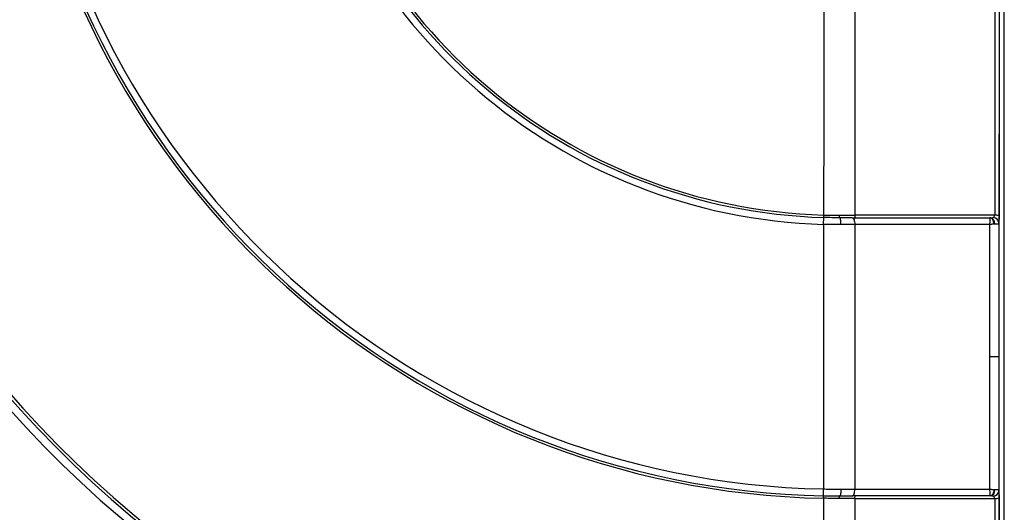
# Model space of a CAD drawing. Header units: millimetres. Extents: x 25 to 1092, y 25 to 838.
# Tile 37 of 94: x 573 to 670, y 245 to 294. Entities that reach past the tile are written whole.
import ezdxf

# ---------------------------------------------------------------- set-up
doc = ezdxf.new("R2010")
doc.units = ezdxf.units.MM
doc.header["$LTSCALE"] = 4
doc.layers.add('DIMENSIONS', color=140, linetype='Continuous', lineweight=25)
doc.styles.add('SLDTEXTSTYLE0', font='TXT', dxfattribs={"width": 0.7})
doc.dimstyles.new('SLDDIMSTYLE0', dxfattribs={"dimtxt": 8.632031, "dimasz": 13.208, "dimexe": 0, "dimexo": 0.0625, "dimgap": 2.158008, "dimtad": 0, "dimtih": 1, "dimtoh": 1, "dimrnd": 1e-09, "dimzin": 12, "dimdsep": 46, "dimtxsty": 'SLDTEXTSTYLE0', "dimsah": 1, "dimcen": 0.09, "dimadec": 0, "dimazin": 3, "dimtfac": 1, "dimtofl": 0, "dimtmove": 0, "dimatfit": 3, "dimfxl": 0, "dimfrac": 2, "dimtolj": 1, "dimtzin": 12, "dimarcsym": 0})
doc.dimstyles.new('SLDDIMSTYLE1', dxfattribs={"dimtxt": 8.632031, "dimasz": 13.208, "dimexe": 0, "dimexo": 0.0625, "dimgap": 2.158008, "dimtad": 0, "dimtih": 1, "dimtoh": 1, "dimrnd": 1e-09, "dimzin": 4, "dimdsep": 46, "dimtxsty": 'SLDTEXTSTYLE0', "dimsah": 1, "dimcen": 0.09, "dimadec": 0, "dimazin": 1, "dimtfac": 1, "dimtofl": 0, "dimtmove": 0, "dimatfit": 3, "dimfxl": 0, "dimfrac": 2, "dimtolj": 1, "dimtzin": 12, "dimarcsym": 0})

# ---------------------------------------------------------------- blocks, each defined once
blk = doc.blocks.new('_D')
at = {"layer": 'DIMENSIONS'}
for p, q in [((501.614, 522.38), (501.614, 558.646)), ((669.878, 202.919), (669.878, 558.646)), ((501.614, 545.946), (561.988, 545.946)), ((573.685, 545.946), (570.786, 545.946)), ((570.786, 545.946), (570.786, 532.227)), ((599.336, 545.946), (602.234, 545.946)), ((602.234, 545.946), (602.234, 532.227)), ((669.878, 545.946), (611.032, 545.946)), ((570.786, 532.227), (573.685, 532.227)), ((602.234, 532.227), (599.336, 532.227))]:
    blk.add_line(p, q, dxfattribs=at)
for points in [[(501.614, 545.946), (514.822, 543.914), (514.822, 547.978)], [(669.878, 545.946), (656.67, 547.978), (656.67, 543.914)]]:
    blk.add_solid(points, dxfattribs=at)
at = {"layer": 'DIMENSIONS', "char_height": 8.4667, "attachment_point": 1, "style": 'SLDTEXTSTYLE0'}
for s, insert in [('168.3', (570.094, 558.793)), ('6.62', (573.685, 543.141))]:
    blk.add_mtext(s, dxfattribs=dict(at, insert=insert))
blk = doc.blocks.new('_D_2')
at = {"layer": 'DIMENSIONS'}
for p, q in [((496.866, 357.57), (454.353, 357.57)), ((467.053, 357.57), (467.053, 293.084)), ((454.227, 277.433), (451.329, 277.433)), ((451.329, 277.433), (451.329, 263.713)), ((479.878, 277.433), (482.777, 277.433)), ((482.777, 277.433), (482.777, 263.713)), ((451.329, 263.713), (454.227, 263.713)), ((482.777, 263.713), (479.878, 263.713)), ((467.053, 194.607), (467.053, 261.781)), ((647.968, 194.607), (454.353, 194.607))]:
    blk.add_line(p, q, dxfattribs=at)
for points in [[(467.053, 357.57), (465.021, 344.362), (469.085, 344.362)], [(467.053, 194.607), (469.085, 207.815), (465.021, 207.815)]]:
    blk.add_solid(points, dxfattribs=at)
at = {"layer": 'DIMENSIONS', "char_height": 8.4667, "attachment_point": 1, "style": 'SLDTEXTSTYLE0'}
for s, insert in [('163.0', (450.637, 290.279)), ('6.42', (454.227, 274.628))]:
    blk.add_mtext(s, dxfattribs=dict(at, insert=insert))
blk = doc.blocks.new('_D_3')
at = {"layer": 'DIMENSIONS'}
for p, q in [((513.364, 520.533), (410.879, 520.533)), ((423.579, 520.533), (423.579, 373.456)), ((407.163, 357.805), (404.264, 357.805)), ((404.264, 357.805), (404.264, 344.085)), ((439.995, 357.805), (442.894, 357.805)), ((442.894, 357.805), (442.894, 344.085)), ((404.264, 344.085), (407.163, 344.085)), ((442.894, 344.085), (439.995, 344.085)), ((423.579, 194.607), (423.579, 342.153)), ((647.968, 194.607), (410.879, 194.607))]:
    blk.add_line(p, q, dxfattribs=at)
for points in [[(423.579, 520.533), (421.547, 507.325), (425.611, 507.325)], [(423.579, 194.607), (425.611, 207.815), (421.547, 207.815)]]:
    blk.add_solid(points, dxfattribs=at)
at = {"layer": 'DIMENSIONS', "char_height": 8.4667, "attachment_point": 1, "style": 'SLDTEXTSTYLE0'}
for s, insert in [('325.9', (407.163, 370.651)), ('12.83', (407.163, 355))]:
    blk.add_mtext(s, dxfattribs=dict(at, insert=insert))

msp = doc.modelspace()

# ---------------------------------------------------------------- linework, layer by layer
for p, q in [((652.047986, 274.560414), (652.040912, 274.319165)), ((652.047425, 273.641308), (652.066951, 274.318408)), ((668.427755, 273.617682), (655.117226, 273.617394)), ((669.346006, 260.569954), (668.424954, 260.569954)), ((652.023424, 246.85978), (652.036743, 247.53703)), ((652.036489, 246.618125), (652.041182, 246.859433)), ((655.120645, 247.522513), (668.427755, 247.522225))]:
    msp.add_line(p, q)
at = {"flags": 128}
for points in [[(669.381061, 238.203355), (669.374904, 249.224947), (669.37278, 260.263114), (669.376292, 275.139435), (669.38712, 289.982409), (669.405266, 304.792036), (669.408046, 306.639042), (669.411011, 308.524904), (669.414225, 310.325493), (669.426493, 312.91971), (669.448358, 315.11114), (669.477818, 316.701605), (669.512176, 317.545152), (669.521206, 317.628981), (669.530316, 317.660613), (669.534392, 317.663175), (669.539431, 317.662883), (669.545858, 317.660956), (669.54767, 317.660484), (669.548226, 317.660372), (669.55878, 317.660656), (669.572714, 317.660982), (669.585007, 317.665317), (669.585007, 317.665317)], [(654.877704, 274.296113), (654.923544, 274.283182), (654.967694, 274.244856), (655.008521, 274.18255), (655.044517, 274.098567), (655.07435, 273.996011), (655.096919, 273.878674), (655.111389, 273.750893), (655.117225, 273.61739)], [(655.117045, 274.538024), (655.119159, 274.490424), (655.124347, 274.444877), (655.132418, 274.403065), (655.143073, 274.366526), (655.155921, 274.336609), (655.170488, 274.314417), (655.186237, 274.300766), (655.202586, 274.296161)], [(668.862042, 273.662199), (668.852146, 273.786688), (668.826836, 273.905943), (668.787056, 274.015525), (668.734286, 274.111356), (668.67049, 274.189867), (668.598043, 274.248135), (668.519642, 274.283992), (668.438207, 274.296103)], [(654.881124, 246.843794), (654.926964, 246.856724), (654.971114, 246.895051), (655.011941, 246.957356), (655.047936, 247.041339), (655.07777, 247.143894), (655.100339, 247.26123), (655.114809, 247.389011), (655.120645, 247.522513)], [(655.120727, 246.601886), (655.122841, 246.649486), (655.128029, 246.695032), (655.1361, 246.736844), (655.146755, 246.773382), (655.159603, 246.803298), (655.17417, 246.82549), (655.189918, 246.839141), (655.206268, 246.843746)], [(668.862042, 247.477708), (668.852146, 247.35322), (668.826836, 247.233964), (668.787056, 247.124382), (668.734286, 247.028551), (668.67049, 246.950041), (668.598043, 246.891772), (668.519642, 246.855915), (668.438207, 246.843804)]]:
    msp.add_lwpolyline(points, dxfattribs=at)
for centre, radius, start, end in [((653.734087, 328.55802), 130.32678, 181.2866802, 268.7133198), ((653.628021, 328.451954), 109.765582, 182.19249007, 269.1662368), ((653.628021, 328.451954), 108.994057, 183.03931783, 269.15829653), ((653.628021, 328.451954), 108.71916, 183.03931791, 269.15829653), ((653.734087, 328.55802), 129.846553, 184.28370006, 265.71629994), ((653.628021, 328.451954), 81.849303, 187.43689571, 268.88583303), ((653.628021, 328.451954), 81.60795, 187.45575038, 268.87336301), ((653.628021, 328.451954), 80.930569, 187.13582989, 268.87336301), ((653.628021, 328.451954), 54.833431, 190.3818371, 268.3481976), ((653.628021, 328.451954), 54.15605, 191.52977032, 268.3481976), ((653.628021, 328.451954), 53.914697, 191.4981272, 268.32063754), ((653.734087, 328.55802), 133.846553, 190.11603475, 259.88382732), ((653.964769, 274.48036), 0.383958, 171.45787402, 208.71202006), ((668.361601, 273.733073), 0.574413, 352.81198613, 78.57157259), ((668.739065, 273.71756), 0.610679, 3.04111302, 84.01111854), ((669.006823, 271.833011), 2.70591, 82.59432806, 91.66996376), ((668.361601, 247.406834), 0.574413, 281.42842741, 7.18801388), ((668.739065, 247.422347), 0.610679, 275.98888147, 356.95888698), ((669.006823, 249.306896), 2.70591, 268.33003624, 277.40567194)]:
    msp.add_arc(centre, radius, start, end)
for points, knots in [([(534.611176, 315.614594), (534.976194, 312.229242), (535.485121, 308.860773), (536.463688, 303.848896), (536.82554, 302.186618), (537.615931, 298.892421), (538.044862, 297.25844), (540.355365, 289.153021), (542.732375, 282.874221), (547.091206, 273.764484), (548.675936, 270.779147), (550.827021, 267.113643), (551.266003, 266.383535), (552.156928, 264.936966), (552.60936, 264.219652), (553.987461, 262.085535), (554.93401, 260.686618), (557.855199, 256.559723), (559.910992, 253.901268), (564.235196, 248.766505), (566.503614, 246.290203), (571.258188, 241.52413), (573.74442, 239.234426), (576.990381, 236.490663), (577.646744, 235.947685), (578.967347, 234.87857), (579.632312, 234.351809), (581.641091, 232.794735), (582.998777, 231.787612), (589.87907, 226.905561), (595.67729, 223.491377), (603.288565, 219.831307), (604.829164, 219.12996), (607.947829, 217.789897), (609.528069, 217.150533), (614.300287, 215.33816), (617.522835, 214.269747), (622.41721, 212.873306), (624.058784, 212.442268), (627.362285, 211.649493), (629.025357, 211.287539), (634.037067, 210.309019), (637.405423, 209.800115), (640.790661, 209.435108)], [0, 0, 0, 0, 0.0625, 0.0625, 0.09375, 0.09375, 0.125, 0.125, 0.25, 0.25, 0.3125, 0.3125, 0.328125, 0.328125, 0.34375, 0.34375, 0.375, 0.375, 0.4375, 0.4375, 0.5, 0.5, 0.5625, 0.5625, 0.578125, 0.578125, 0.59375, 0.59375, 0.625, 0.625, 0.75, 0.75, 0.78125, 0.78125, 0.8125, 0.8125, 0.875, 0.875, 0.90625, 0.90625, 0.9375, 0.9375, 1, 1, 1, 1]), ([(652.080428, 301.452678), (652.079238, 300.939074), (652.07679, 299.881665), (652.073404, 298.249456), (652.070194, 296.52598), (652.066434, 294.275972), (652.062234, 291.430728), (652.058475, 288.182077), (652.05521, 284.920692), (652.052509, 281.669773), (652.050178, 278.191343), (652.048732, 275.795865), (652.047986, 274.560414)], [0, 0, 0, 0, 0.057440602, 0.118258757, 0.182454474, 0.250027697, 0.369582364, 0.500097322, 0.612474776, 0.733251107, 0.862426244, 1, 1, 1, 1]), ([(668.952328, 301.413331), (668.951411, 300.725497), (668.949575, 299.349913), (668.947002, 297.285299), (668.94456, 295.22001), (668.942262, 293.154), (668.940104, 291.087354), (668.938089, 289.020121), (668.936215, 286.952362), (668.934483, 284.884132), (668.932892, 282.815488), (668.931442, 280.746489), (668.930136, 278.677184), (668.928962, 276.607664), (668.928299, 275.227708), (668.927967, 274.537772)], [0, 0, 0, 0, 0.076978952, 0.153948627, 0.230909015, 0.307860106, 0.384801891, 0.46173436, 0.538657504, 0.615571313, 0.692475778, 0.769370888, 0.846256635, 0.923133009, 1, 1, 1, 1]), ([(669.37996, 301.350689), (669.379042, 300.664202), (669.377208, 299.291331), (669.374635, 297.230804), (669.372193, 295.169609), (669.369896, 293.107643), (669.367739, 291.044933), (669.365724, 288.981474), (669.36385, 286.917266), (669.362117, 284.852309), (669.360526, 282.786602), (669.359076, 280.720149), (669.357769, 278.65294), (669.356594, 276.585009), (669.35593, 275.205937), (669.355598, 274.516349)], [0, 0, 0, 0, 0.076946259, 0.15388094, 0.230806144, 0.307723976, 0.384636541, 0.461545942, 0.538454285, 0.615363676, 0.692276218, 0.769194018, 0.846119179, 0.923053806, 1, 1, 1, 1]), ([(652.047986, 274.560414), (652.150589, 274.557507), (652.356028, 274.551686), (652.664182, 274.545325), (652.972127, 274.540723), (653.279485, 274.537883), (653.483187, 274.537556), (653.585071, 274.537392)], [0, 0, 0, 0, 0.199312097, 0.399074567, 0.599181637, 0.79952615, 1, 1, 1, 1]), ([(653.585071, 274.537392), (653.670989, 274.537422), (653.843216, 274.537483), (654.100208, 274.537582), (654.356584, 274.537685), (654.611801, 274.537793), (654.865779, 274.537905), (655.033215, 274.537984), (655.117045, 274.538024)], [0, 0, 0, 0, 0.1650354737, 0.3308212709, 0.4972852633, 0.6643535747, 0.8319507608, 1, 1, 1, 1]), ([(653.7621, 273.61809), (653.761602, 273.699229), (653.758281, 273.786045), (653.744674, 273.953135), (653.734352, 274.032919), (653.708343, 274.164414), (653.692736, 274.215717), (653.660306, 274.281361), (653.643576, 274.295904), (653.628022, 274.295904)], [0, 0, 0, 0, 0.25, 0.25, 0.5, 0.5, 0.75, 0.75, 1, 1, 1, 1]), ([(668.427755, 273.617682), (668.43339, 273.64107), (668.445501, 273.691339), (668.461142, 273.770963), (668.476281, 273.865214), (668.487375, 273.967732), (668.493117, 274.077817), (668.489982, 274.175528), (668.477011, 274.247685), (668.459323, 274.288979), (668.445007, 274.293809), (668.438207, 274.296103)], [0, 0, 0, 0, 0.065727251, 0.141269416, 0.22702808, 0.342753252, 0.460902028, 0.610752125, 0.752027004, 0.882222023, 1, 1, 1, 1]), ([(668.475417, 274.296098), (668.557037, 274.296085), (668.629649, 274.296849), (668.741204, 274.304927), (668.780585, 274.312457), (668.80278, 274.324906)], [0, 0, 0, 0, 0.5, 0.5, 1, 1, 1, 1]), ([(668.80278, 274.324906), (668.838275, 274.344812), (668.869364, 274.374924), (668.913519, 274.448821), (668.926595, 274.492958), (668.927967, 274.537772)], [0, 0, 0, 0, 0.5, 0.5, 1, 1, 1, 1]), ([(669.355598, 274.516349), (669.355576, 274.489715), (669.355532, 274.436321), (669.355337, 274.356895), (669.355004, 274.266147), (669.354468, 274.166164), (669.35358, 274.05019), (669.352358, 273.935786), (669.350755, 273.828634), (669.349513, 273.776421), (669.348883, 273.749958)], [0, 0, 0, 0, 0.082657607, 0.165707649, 0.249907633, 0.374513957, 0.499427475, 0.66508397, 0.830250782, 1, 1, 1, 1]), ([(652.047425, 273.641308), (652.047032, 272.979225), (652.04623, 271.629824), (652.045086, 269.5675), (652.043989, 267.429236), (652.042952, 265.215038), (652.04197, 262.924964), (652.040939, 260.355027), (652.039841, 257.484185), (652.03874, 254.291535), (652.037707, 250.960165), (652.037069, 248.693521), (652.036743, 247.53703)], [0, 0, 0, 0, 0.076112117, 0.15512513, 0.237039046, 0.321853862, 0.409569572, 0.50018616, 0.617149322, 0.739439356, 0.867056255, 1, 1, 1, 1]), ([(668.862042, 273.662199), (668.842986, 273.66205), (668.801989, 273.66173), (668.732673, 273.656589), (668.654438, 273.648575), (668.552993, 273.635187), (668.475585, 273.624367), (668.427756, 273.617682)], [0, 0, 0, 0, 0.146229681, 0.314591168, 0.504294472, 0.693715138, 1, 1, 1, 1]), ([(669.348883, 273.749958), (669.347821, 273.742266), (669.345652, 273.726575), (669.333252, 273.707967), (669.31297, 273.692286), (669.283216, 273.679947), (669.238628, 273.66962), (669.170784, 273.662856), (669.070025, 273.659775), (668.979459, 273.660706), (668.931499, 273.661199)], [0, 0, 0, 0, 0.09081661, 0.185271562, 0.283467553, 0.385431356, 0.491107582, 0.638541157, 0.808589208, 1, 1, 1, 1]), ([(669.348883, 273.749958), (669.348621, 273.122507), (669.348095, 271.86764), (669.347456, 269.985043), (669.346926, 268.102317), (669.346515, 266.219437), (669.346223, 264.336409), (669.34604, 262.453231), (669.346017, 261.197725), (669.346006, 260.569954)], [0, 0, 0, 0, 0.142865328, 0.28572252, 0.428574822, 0.571425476, 0.714277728, 0.857134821, 1, 1, 1, 1]), ([(669.346006, 260.569954), (669.346017, 259.942183), (669.34604, 258.686676), (669.346223, 256.803498), (669.346515, 254.92047), (669.346926, 253.03759), (669.347456, 251.154865), (669.348095, 249.272267), (669.348621, 248.0174), (669.348883, 247.389949)], [0, 0, 0, 0, 0.1428651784, 0.2857222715, 0.428574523, 0.5714251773, 0.7142774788, 0.8571346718, 1, 1, 1, 1]), ([(652.036743, 247.53703), (652.132698, 247.535375), (652.32486, 247.53206), (652.613153, 247.528231), (652.901482, 247.525226), (653.189356, 247.523151), (653.476486, 247.5219), (653.666685, 247.521822), (653.761811, 247.521782)], [0, 0, 0, 0, 0.165861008, 0.332156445, 0.498802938, 0.665716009, 0.832810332, 1, 1, 1, 1]), ([(653.58517, 246.602529), (653.585512, 246.660408), (653.589923, 246.726946), (653.606543, 246.820592), (653.618095, 246.844004), (653.62802, 246.844003)], [0, 0, 0, 0, 0.5, 0.5, 1, 1, 1, 1]), ([(653.761811, 247.521782), (653.76131, 247.440647), (653.757992, 247.353834), (653.744406, 247.186753), (653.734103, 247.106974), (653.708146, 246.975486), (653.692574, 246.924186), (653.660221, 246.858546), (653.643533, 246.844002), (653.628022, 246.844003)], [0, 0, 0, 0, 0.25, 0.25, 0.5, 0.5, 0.75, 0.75, 1, 1, 1, 1]), ([(668.438207, 246.843804), (668.442471, 246.844689), (668.451404, 246.846542), (668.463593, 246.86245), (668.474987, 246.890791), (668.484474, 246.934689), (668.490852, 246.995232), (668.49244, 247.074861), (668.487859, 247.172271), (668.475181, 247.283366), (668.455868, 247.400853), (668.437154, 247.48165), (668.427755, 247.522225)], [0, 0, 0, 0, 0.073239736, 0.153442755, 0.240593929, 0.334419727, 0.434333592, 0.539407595, 0.657441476, 0.77319797, 0.886101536, 1, 1, 1, 1]), ([(668.427756, 247.522225), (668.461696, 247.517463), (668.521659, 247.509049), (668.596411, 247.49896), (668.678137, 247.488637), (668.765982, 247.479516), (668.832161, 247.478271), (668.862042, 247.477708)], [0, 0, 0, 0, 0.216747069, 0.38292342, 0.49582316, 0.772353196, 1, 1, 1, 1]), ([(668.80278, 246.815002), (668.781055, 246.827186), (668.741406, 246.834953), (668.629939, 246.84305), (668.557687, 246.843822), (668.475417, 246.84381)], [0, 0, 0, 0, 0.5, 0.5, 1, 1, 1, 1]), ([(668.927967, 246.602136), (668.9266, 246.646796), (668.91346, 246.691207), (668.869352, 246.764982), (668.838079, 246.795205), (668.80278, 246.815002)], [0, 0, 0, 0, 0.5, 0.5, 1, 1, 1, 1]), ([(668.931499, 247.478708), (668.956682, 247.479029), (669.005742, 247.479655), (669.069938, 247.479483), (669.125269, 247.478386), (669.171893, 247.476259), (669.210683, 247.473086), (669.25867, 247.466654), (669.305894, 247.453204), (669.341089, 247.428231), (669.346342, 247.402432), (669.348883, 247.389949)], [0, 0, 0, 0, 0.0984534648, 0.1918075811, 0.2797848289, 0.3621931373, 0.4389172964, 0.5099091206, 0.6835751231, 0.8469005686, 1, 1, 1, 1]), ([(669.348883, 247.389949), (669.349267, 247.374514), (669.350025, 247.343982), (669.351071, 247.287943), (669.352028, 247.225165), (669.35289, 247.154892), (669.353717, 247.071751), (669.354466, 246.974064), (669.355064, 246.861587), (669.355476, 246.744048), (669.355558, 246.663553), (669.355598, 246.623558)], [0, 0, 0, 0, 0.102468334, 0.202687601, 0.301713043, 0.400638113, 0.500559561, 0.62482667, 0.750253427, 0.875908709, 1, 1, 1, 1]), ([(652.036489, 246.618125), (652.036326, 246.017975), (652.035997, 244.803928), (652.035519, 242.962638), (652.035051, 241.080472), (652.034597, 239.157525), (652.034158, 237.193863), (652.03373, 235.189567), (652.033235, 232.774928), (652.032673, 229.928033), (652.032067, 226.627406), (652.031488, 223.220345), (652.031124, 220.915179), (652.03094, 219.744525)], [0, 0, 0, 0, 0.066873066, 0.135277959, 0.205214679, 0.276683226, 0.349683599, 0.424215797, 0.500279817, 0.619143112, 0.74205091, 0.869003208, 1, 1, 1, 1]), ([(653.58517, 246.602529), (653.48251, 246.602664), (653.277256, 246.602935), (652.967567, 246.604888), (652.657298, 246.608007), (652.346839, 246.612286), (652.139856, 246.61618), (652.036489, 246.618125)], [0, 0, 0, 0, 0.200497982, 0.400864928, 0.600982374, 0.800732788, 1, 1, 1, 1]), ([(655.120727, 246.601882), (655.036677, 246.601923), (654.868813, 246.602005), (654.614194, 246.602119), (654.358361, 246.602229), (654.101398, 246.602335), (653.843851, 246.602436), (653.671262, 246.602498), (653.58517, 246.602529)], [0, 0, 0, 0, 0.168103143, 0.335733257, 0.502813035, 0.669266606, 0.835019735, 1, 1, 1, 1]), ([(668.927967, 246.602135), (668.928299, 245.9122), (668.928962, 244.532246), (668.930136, 242.462729), (668.931442, 240.393425), (668.932892, 238.324429), (668.934483, 236.255786), (668.936215, 234.187556), (668.938089, 232.119797), (668.940104, 230.052564), (668.942262, 227.985917), (668.94456, 225.919905), (668.947002, 223.854613), (668.949575, 221.789997), (668.951411, 220.414411), (668.952328, 219.726576)], [0, 0, 0, 0, 0.076866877, 0.153743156, 0.230628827, 0.30752388, 0.384428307, 0.461342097, 0.538265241, 0.615197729, 0.692139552, 0.7690907, 0.846051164, 0.923020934, 1, 1, 1, 1]), ([(669.355598, 246.623558), (669.35593, 245.93397), (669.356594, 244.554899), (669.357769, 242.486968), (669.359076, 240.419758), (669.360526, 238.353305), (669.362117, 236.287599), (669.36385, 234.222642), (669.365724, 232.158433), (669.367739, 230.094974), (669.369896, 228.032265), (669.372193, 225.970298), (669.374635, 223.909103), (669.377208, 221.848576), (669.379042, 220.475706), (669.37996, 219.789219)], [0, 0, 0, 0, 0.0769461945, 0.1538808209, 0.2308059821, 0.3077237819, 0.3846363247, 0.4615457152, 0.5384540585, 0.6153634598, 0.6922760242, 0.7691938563, 0.8461190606, 0.9230537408, 1, 1, 1, 1])]:
    msp.add_open_spline(points, degree=3, knots=knots)
for points in [[(655.106514, 301.41391), (655.11342, 292.478887), (655.11527, 283.505479), (655.117045, 274.538024)], [(653.628022, 274.295904), (653.115988, 274.295904), (652.595606, 274.303163), (652.066951, 274.318408)], [(654.877704, 274.296113), (654.467328, 274.29605), (654.050633, 274.29598), (653.628022, 274.295904)], [(654.877704, 274.296113), (659.397868, 274.296803), (663.918035, 274.2968), (668.438207, 274.296103)], [(668.927967, 274.537772), (664.324326, 274.538588), (659.720686, 274.538672), (655.117045, 274.538024)], [(668.438207, 274.296103), (668.450996, 274.296101), (668.463399, 274.2961), (668.475417, 274.296098)], [(653.7621, 273.61809), (653.199681, 273.618351), (652.628099, 273.625846), (652.047425, 273.641308)], [(655.117225, 273.617394), (654.67835, 273.618739), (654.223959, 273.619003), (653.7621, 273.61809)], [(655.117225, 273.617394), (655.118901, 264.923985), (655.119872, 256.202747), (655.120645, 247.522513)], [(668.427755, 273.617682), (668.426822, 269.270005), (668.425888, 264.919985), (668.424954, 260.569954)], [(668.931499, 273.661199), (668.909, 273.66156), (668.885816, 273.661894), (668.862042, 273.662199)], [(668.424954, 260.569954), (668.425888, 256.219922), (668.426822, 251.869902), (668.427755, 247.522225)], [(652.023424, 246.85978), (652.56693, 246.849091), (653.101813, 246.844003), (653.628021, 246.844003)], [(653.628022, 246.844003), (654.051804, 246.843927), (654.46964, 246.843857), (654.881124, 246.843794)], [(653.761811, 247.521782), (654.224959, 247.520873), (654.680607, 247.52115), (655.120645, 247.522513)], [(668.438207, 246.843804), (663.919175, 246.843107), (659.400148, 246.843104), (654.881124, 246.843794)], [(668.475417, 246.84381), (668.463399, 246.843808), (668.450996, 246.843806), (668.438207, 246.843804)], [(668.862042, 247.477708), (668.885816, 247.478013), (668.909, 247.478347), (668.931499, 247.478708)], [(655.120727, 246.601882), (659.72314, 246.601235), (664.325554, 246.60132), (668.927967, 246.602136)], [(655.120727, 246.601882), (655.121509, 237.629579), (655.122052, 228.637143), (655.122495, 219.72599)]]:
    msp.add_open_spline(points, degree=3)

# ---------------------------------------------------------------- dimensions: what is measured, and where the dimension line sits
at = {"layer": 'DIMENSIONS'}
dim = msp.add_linear_dim(base=(501.614021, 545.946322), p1=(669.878021, 197.839283), p2=(501.614021, 517.300325), dimstyle='SLDDIMSTYLE0', dxfattribs=at)
dim.commit()
dim.dimension.update_dxf_attribs({"geometry": '_D', "text_midpoint": (586.510362, 545.946322), "dimtype": 160})
for base, p1, p2, dimstyle, picture, middle in [((423.578938, 520.53295), (653.048107, 194.606657), (518.443935, 520.53295), 'SLDDIMSTYLE0', '_D_3', (423.578938, 357.804534)), ((467.052649, 194.606657), (501.946021, 357.569804), (653.048107, 194.606657), 'SLDDIMSTYLE1', '_D_2', (467.052649, 277.432565))]:
    dim = msp.add_linear_dim(base=base, p1=p1, p2=p2, angle=90, dimstyle=dimstyle, dxfattribs=at)
    dim.commit()
    dim.dimension.update_dxf_attribs({"geometry": picture, "text_midpoint": middle, "dimtype": 160})

doc.saveas('drawing.dxf')
